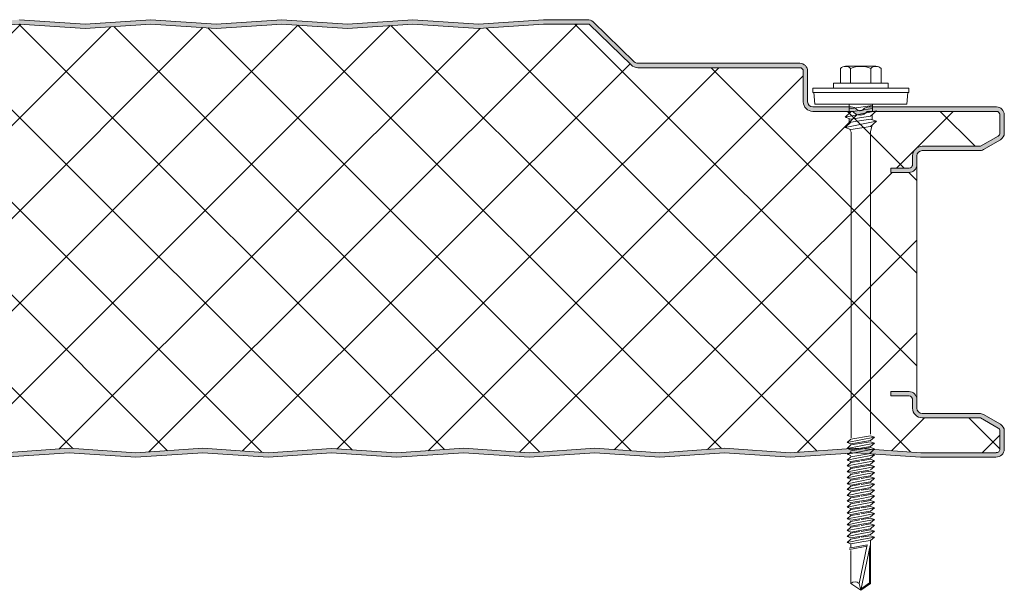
# Model space of a CAD drawing. Header units: millimetres. Extents: x 4011 to 12224, y -1824 to 4419.
# Tile 8 of 12: x 4926 to 5151, y 3897 to 4028. Entities that reach past the tile are written whole.
import ezdxf

# ---------------------------------------------------------------- set-up
doc = ezdxf.new("R2010")
doc.units = ezdxf.units.MM
doc.layers.add('A-DETL-GENF', color=92, linetype='Continuous', lineweight=13)

# ---------------------------------------------------------------- blocks, each defined once
blk = doc.blocks.new('HFX 1000 - SATINLINE - SATINLINE - HFX 1000 100mm - SATINLINE - SATINLINE-4530889-JOINT 15')
at = {"layer": 'A-DETL-GENF'}
h = blk.add_hatch(color=256, dxfattribs=at)
h.paths.add_polyline_path([(619.08, -0.04), (634.65, 0.99), (649.69, 0), (664.13, 0.95), (678.87, -0.04), (694.37, 0.99), (709.4, 0), (724.37, 0.99), (739.26, 0.01), (754.09, 0.99), (769.12, 0), (784.37, 0.97), (799.4, -0.02), (814.65, 0.99), (829.57, -0.01), (844.01, 0.96), (858.98, -0.03), (874.37, 0.99), (889.28, -0.01), (904.37, 0.99), (919.2, 0), (934.09, 0.99), (949, -0.01), (964.09, 0.99), (979.2, 0), (996.6, 0.05), (997, 0.19), (997.27, 0.34), (997.57, 0.63), (997.87, 1.14), (997.95, 1.38), (998, 1.8), (998, 5.96), (997.9, 6.52), (997.76, 6.86), (997.48, 7.23), (997, 7.57), (993.22, 9.75), (992.73, 9.94), (992.32, 9.99), (978.89, 10.04), (978.6, 10.16), (978.35, 10.35), (978.15, 10.62), (978.04, 10.88), (978, 11.19), (978, 13.19), (977.94, 13.66), (977.76, 14.09), (977.48, 14.47), (977, 14.79), (976.67, 14.93), (975.92, 14.99), (972, 14.99), (972, 13.99), (976.41, 13.97), (976.77, 13.76), (976.98, 13.4), (977, 13.19), (977, 11.19), (977.08, 10.63), (977.37, 10), (977.65, 9.64), (978.1, 9.29), (978.63, 9.07), (979.2, 8.99), (992.54, 8.99), (996.77, 6.52), (996.98, 6.16), (997, 5.96), (996.98, 1.61), (996.8, 1.27), (996.49, 1.05), (996.12, 1), (978.1, 1.05), (964, 2), (948.86, 1), (934, 2), (919.14, 1), (904.28, 2), (889.28, 0.99), (874.28, 2), (858.45, 0.99), (844.01, 1.96), (829.57, 0.99), (814.57, 2), (799, 0.99), (784, 2), (768.86, 1), (754, 2), (739.14, 1), (724.28, 2), (709.28, 0.99), (694.28, 2), (678.45, 0.99), (664.01, 1.96), (649.57, 0.99), (634.57, 2), (619.08, 0.96), (604.14, 1.96), (589.7, 0.99), (574.7, 2), (559.14, 0.99), (544.14, 2), (529, 1), (514.14, 2), (499.28, 1), (484.42, 2), (469.42, 0.99), (454.42, 2), (438.94, 0.97), (424.14, 1.96), (409.35, 0.97), (394, 2), (379.14, 1), (364.28, 2), (349.28, 0.99), (334.28, 2), (318.45, 0.99), (304.01, 1.96), (289.57, 0.99), (274.57, 2), (259.08, 0.96), (244.14, 1.96), (229.7, 0.99), (214.7, 2), (199.42, 0.97), (184.14, 2), (169, 1), (154.14, 2), (139.28, 1), (124.42, 2), (109.42, 0.99), (94.42, 2), (78.94, 0.97), (64.14, 1.96), (48.97, 1), (34, 2), (19.11, 1), (1.59, 1.02), (1.23, 1.23), (1.03, 1.59), (1, 2), (1, 9.3), (0.87, 10), (0.71, 10.4), (0.36, 10.85), (-0.1, 11.2), (-0.63, 11.42), (-1.2, 11.5), (-20.41, 11.52), (-20.77, 11.73), (-20.97, 12.09), (-21, 12.3), (-20.97, 13.4), (-20.77, 13.76), (-20.41, 13.97), (-20.2, 14), (-16, 14), (-16, 15), (-20.2, 15), (-20.67, 14.93), (-21.1, 14.75), (-21.47, 14.47), (-21.76, 14.1), (-21.94, 13.66), (-22, 13.2), (-21.99, 12.21), (-21.94, 11.83), (-21.76, 11.4), (-21.47, 11.02), (-21, 10.7), (-20.67, 10.56), (-20.2, 10.5), (-0.89, 10.45), (-0.6, 10.33), (-0.24, 10), (-0.16, 9.9), (-0.04, 9.61), (0, 9.3), (0, 1.8), (0.06, 1.33), (0.36, 0.75), (0.53, 0.52), (1, 0.2), (1.33, 0.06), (1.8, 0), (19.14, 0), (34.05, 1), (49.47, -0.02), (64.26, 0.95), (79.12, -0.03), (94.51, 0.99), (109.42, -0.01), (124.51, 0.99), (139.28, 0), (154.23, 0.99), (169.14, -0.01), (184.51, 0.97), (199.54, -0.02), (215.07, 0.97), (229.7, -0.01), (244.16, 0.96), (259.08, -0.04), (274.65, 0.99), (289.57, -0.01), (304.01, 0.96), (318.87, -0.04), (334.37, 0.99), (349.4, 0), (364.37, 0.99), (379.14, 0), (394, 1), (409.35, -0.03), (424.14, 0.96), (439.12, -0.03), (454.51, 0.99), (469.54, 0), (484.51, 0.99), (499.4, 0.01), (514.26, 0.99), (529.26, 0), (544.51, 0.97), (559.54, -0.02), (574.79, 0.99), (589.82, 0), (604.16, 0.96), (619.04, -0.04)])
h.paths.add_polyline_path([(972, 65.19), (976.2, 65.19), (976.67, 65.25), (977.1, 65.43), (977.48, 65.72), (977.81, 66.22), (977.94, 66.52), (978, 66.99), (978.04, 69.3), (978.16, 69.59), (978.35, 69.84), (978.63, 70.04), (978.89, 70.15), (979.2, 70.19), (992.73, 70.24), (992.79, 70.25), (993.22, 70.43), (997.1, 72.67), (997.48, 72.96), (997.76, 73.33), (997.94, 73.76), (998, 74.61), (998, 78.39), (997.9, 78.96), (997.76, 79.29), (997.48, 79.66), (997, 79.99), (996.6, 80.14), (996.04, 80.19), (966.7, 80.15), (966.36, 80.05), (965.76, 79.67), (965.38, 79.4), (964.92, 79.33), (964.48, 79.47), (963.68, 80.04), (963.32, 80.15), (962.95, 80.19), (953.88, 80.24), (953.6, 80.35), (953.35, 80.54), (953.16, 80.79), (953.03, 81.18), (953, 81.39), (952.99, 88.51), (952.94, 88.86), (952.76, 89.29), (952.48, 89.66), (952, 89.99), (951.67, 90.13), (951.2, 90.19), (913.85, 90.23), (913.48, 90.41), (913.07, 90.77), (903.62, 99.91), (903.28, 100.08), (902.91, 100.17), (902.53, 100.19), (892.52, 100.19), (877.58, 99.19), (862.66, 100.19), (847.58, 99.19), (832.66, 100.19), (817.58, 99.19), (802.66, 100.19), (787.58, 99.19), (772.66, 100.19), (757.58, 99.19), (742.66, 100.19), (727.58, 99.19), (712.66, 100.19), (697.58, 99.19), (682.66, 100.19), (667.58, 99.19), (652.66, 100.19), (637.58, 99.19), (622.66, 100.19), (607.58, 99.19), (592.66, 100.19), (577.58, 99.19), (562.66, 100.19), (547.58, 99.19), (532.66, 100.19), (517.58, 99.19), (502.66, 100.19), (487.58, 99.19), (472.66, 100.19), (457.58, 99.19), (442.66, 100.19), (427.58, 99.19), (412.66, 100.19), (397.58, 99.19), (382.66, 100.19), (367.58, 99.19), (352.66, 100.19), (337.58, 99.19), (322.66, 100.19), (307.58, 99.19), (292.66, 100.19), (277.58, 99.19), (262.66, 100.19), (247.58, 99.19), (232.66, 100.19), (217.58, 99.19), (202.66, 100.19), (187.58, 99.19), (172.66, 100.19), (157.58, 99.19), (142.66, 100.19), (127.58, 99.19), (112.66, 100.19), (97.58, 99.19), (82.66, 100.19), (67.58, 99.19), (52.66, 100.19), (37.58, 99.19), (22.66, 100.19), (7.58, 99.19), (-7.34, 100.19), (-22.42, 99.19), (-37.34, 100.19), (-47.33, 100.19), (-47.79, 100.13), (-48.22, 99.96), (-48.59, 99.68), (-55.75, 92.64), (-55.95, 92.11), (-55.99, 91.93), (-55.95, 91.44), (-55.88, 91.19), (-55.7, 90.86), (-55.44, 90.58), (-55.13, 90.37), (-54.54, 90.21), (-54.4, 90.19), (-26.2, 90.14), (-0.56, 82.27), (-0.33, 82.09), (-0.14, 81.81), (-0.04, 81.56), (0, 81.26), (-0.04, 71.08), (-0.16, 70.79), (-0.35, 70.54), (-0.6, 70.35), (-0.89, 70.23), (-1.2, 70.19), (-20.2, 70.19), (-20.67, 70.13), (-21.1, 69.95), (-21.47, 69.66), (-21.76, 69.29), (-21.94, 68.86), (-22, 67.99), (-22, 66.99), (-21.94, 66.52), (-21.76, 66.09), (-21.47, 65.72), (-21.1, 65.43), (-20.67, 65.25), (-20.2, 65.19), (-16, 65.19), (-16, 66.19), (-20.41, 66.22), (-20.77, 66.42), (-20.97, 66.78), (-21, 66.99), (-20.97, 68.6), (-20.77, 68.96), (-20.41, 69.16), (-20.2, 69.19), (-1.2, 69.19), (-0.63, 69.26), (-0.1, 69.48), (0.48, 70), (0.71, 70.29), (0.93, 70.82), (1, 71.39), (1, 81.26), (0.93, 81.82), (0.71, 82.35), (0.39, 82.78), (-0.05, 83.13), (-0.56, 83.36), (-26.2, 91.19), (-54.54, 91.21), (-54.82, 91.36), (-54.97, 91.61), (-54.99, 91.86), (-54.88, 92.13), (-54.67, 92.36), (-47.66, 99.19), (-37.37, 99.19), (-22.33, 98.18), (-7.34, 99.19), (7.66, 98.18), (22.66, 99.19), (37.66, 98.18), (52.66, 99.19), (67.66, 98.18), (82.66, 99.19), (97.66, 98.18), (112.66, 99.19), (127.66, 98.18), (142.66, 99.19), (157.66, 98.18), (172.66, 99.19), (187.66, 98.18), (202.66, 99.19), (217.66, 98.18), (232.66, 99.19), (247.66, 98.18), (262.66, 99.19), (277.66, 98.18), (292.66, 99.19), (307.66, 98.18), (322.66, 99.19), (337.66, 98.18), (352.66, 99.19), (367.66, 98.18), (382.66, 99.19), (397.66, 98.18), (412.66, 99.19), (427.66, 98.18), (442.66, 99.19), (457.66, 98.18), (472.66, 99.19), (487.66, 98.18), (502.66, 99.19), (517.66, 98.18), (532.66, 99.19), (547.66, 98.18), (562.66, 99.19), (577.66, 98.18), (592.66, 99.19), (607.66, 98.18), (622.66, 99.19), (637.66, 98.18), (652.66, 99.19), (667.66, 98.18), (682.66, 99.19), (697.66, 98.18), (713.05, 99.17), (727.66, 98.18), (742.66, 99.19), (757.66, 98.18), (772.66, 99.19), (787.66, 98.18), (802.66, 99.19), (817.66, 98.18), (832.66, 99.19), (847.66, 98.18), (862.66, 99.19), (877.66, 98.18), (892.56, 99.19), (902.99, 99.19), (912.62, 89.81), (913.07, 89.47), (913.59, 89.26), (914.15, 89.19), (951.41, 89.16), (951.77, 88.96), (951.98, 88.6), (952, 88.39), (952, 81.39), (952.08, 80.82), (952.3, 80.29), (952.65, 79.83), (953.1, 79.48), (953.63, 79.26), (954.2, 79.19), (963.35, 79.19), (963.67, 78.83), (964.07, 78.55), (964.52, 78.38), (965, 78.32), (965.48, 78.38), (965.93, 78.55), (966.33, 78.83), (966.65, 79.19), (996.41, 79.16), (996.77, 78.96), (996.98, 78.6), (997, 78.39), (996.98, 74.02), (996.77, 73.66), (996.6, 73.54), (992.54, 71.19), (979.2, 71.19), (978.63, 71.11), (978.1, 70.9), (977.65, 70.55), (977.26, 70), (977.08, 69.56), (977, 68.99), (976.98, 66.78), (976.77, 66.42), (976.41, 66.22), (976.2, 66.19), (972, 66.19), (972, 65.25)])
h = blk.add_hatch(dxfattribs=at)
h.set_pattern_fill('FP_3', color=256, style=0, pattern_type=2)
h.set_pattern_definition([(45, (-4153.283, -3928.016), (-10.6066, 10.6066), []), (135, (-4153.283, -3928.016), (-10.6066, -10.6066), [])])
h.paths.add_polyline_path([(259.08, 0.96), (274.57, 2), (289.57, 0.99), (304.01, 1.96), (318.87, 0.96), (334.28, 2), (349.28, 0.99), (364.28, 2), (379.14, 1), (394, 2), (409.35, 0.97), (424.14, 1.96), (439, 0.96), (454.42, 2), (469.42, 0.99), (484.42, 2), (499.28, 1), (514.14, 2), (529.14, 0.99), (544.14, 2), (559.42, 0.97), (574.7, 2), (589.7, 0.99), (604.14, 1.96), (619.08, 0.96), (634.57, 2), (649.57, 0.99), (664.01, 1.96), (678.87, 0.96), (694.28, 2), (709.28, 0.99), (724.28, 2), (739.14, 1), (754, 2), (769, 0.99), (784, 2), (799.28, 0.97), (814.57, 2), (829.57, 0.99), (844.01, 1.96), (858.87, 0.96), (874.28, 2), (889.28, 0.99), (904.28, 2), (919.14, 1), (934, 2), (949, 0.99), (964, 2), (978.9, 1), (996.49, 1.05), (996.8, 1.27), (996.91, 1.43), (997, 1.8), (997, 5.96), (996.9, 6.36), (996.6, 6.65), (992.54, 8.99), (979.2, 8.99), (978.63, 9.07), (978.1, 9.29), (977.65, 9.64), (977.3, 10.09), (977.08, 10.63), (977, 11.19), (977, 13.19), (976.9, 13.59), (976.6, 13.89), (976.2, 13.99), (972, 13.99), (972, 14.99), (976.2, 14.99), (976.67, 14.93), (977.1, 14.75), (977.48, 14.47), (977.76, 14.09), (977.94, 13.66), (978, 13.19), (978, 66.99), (977.94, 66.52), (977.76, 66.09), (977.48, 65.72), (977.1, 65.43), (976.67, 65.25), (976.2, 65.19), (972, 65.19), (972, 66.19), (976.41, 66.22), (976.77, 66.42), (976.9, 66.59), (977, 66.99), (977, 68.99), (977.08, 69.56), (977.3, 70.09), (977.65, 70.55), (978.1, 70.9), (978.63, 71.11), (979.2, 71.19), (992.54, 71.19), (996.77, 73.66), (996.9, 73.83), (997, 74.23), (997, 78.39), (996.9, 78.79), (996.6, 79.08), (996.2, 79.19), (966.65, 79.19), (966.33, 78.83), (965.93, 78.55), (965.48, 78.38), (965, 78.32), (964.52, 78.38), (964.07, 78.55), (963.67, 78.83), (963.35, 79.19), (954.2, 79.19), (953.63, 79.26), (953.1, 79.48), (952.65, 79.83), (952.3, 80.29), (952.08, 80.82), (952, 81.39), (952, 88.39), (951.9, 88.79), (951.6, 89.08), (951.2, 89.19), (914.15, 89.19), (913.59, 89.26), (913.07, 89.47), (912.62, 89.81), (902.99, 99.19), (892.56, 99.19), (877.66, 98.18), (862.66, 99.19), (847.66, 98.18), (832.66, 99.19), (817.66, 98.18), (802.66, 99.19), (787.66, 98.18), (772.66, 99.19), (757.66, 98.18), (742.66, 99.19), (727.66, 98.18), (712.66, 99.19), (697.66, 98.18), (682.66, 99.19), (667.66, 98.18), (652.66, 99.19), (637.66, 98.18), (622.66, 99.19), (607.66, 98.18), (592.66, 99.19), (577.66, 98.18), (562.66, 99.19), (547.66, 98.18), (532.66, 99.19), (517.66, 98.18), (502.66, 99.19), (487.66, 98.18), (472.66, 99.19), (457.66, 98.18), (442.66, 99.19), (427.66, 98.18), (412.66, 99.19), (397.66, 98.18), (382.66, 99.19), (367.66, 98.18), (352.66, 99.19), (337.66, 98.18), (322.66, 99.19), (307.66, 98.18), (292.66, 99.19), (277.66, 98.18), (262.66, 99.19), (247.66, 98.18), (232.66, 99.19), (217.66, 98.18), (202.66, 99.19), (187.66, 98.18), (172.66, 99.19), (157.66, 98.18), (142.66, 99.19), (127.66, 98.18), (112.66, 99.19), (97.66, 98.18), (82.66, 99.19), (67.66, 98.18), (52.66, 99.19), (37.66, 98.18), (22.66, 99.19), (7.66, 98.18), (-7.34, 99.19), (-22.33, 98.18), (-37.37, 99.19), (-47.66, 99.19), (-54.91, 92.11), (-54.97, 91.98), (-54.95, 91.56), (-54.79, 91.34), (-54.54, 91.21), (-54.4, 91.19), (-26.2, 91.19), (-0.56, 83.36), (-0.05, 83.13), (0.39, 82.78), (0.72, 82.33), (0.93, 81.81), (1, 81.26), (1, 71.39), (0.93, 70.82), (0.71, 70.29), (0.36, 69.83), (-0.1, 69.48), (-0.63, 69.26), (-1.2, 69.19), (-20.41, 69.16), (-20.77, 68.96), (-20.89, 68.79), (-21, 68.39), (-21, 66.99), (-20.89, 66.59), (-20.6, 66.3), (-20.2, 66.19), (-16, 66.19), (-16, 65.19), (-20.2, 65.19), (-20.67, 65.25), (-21.1, 65.43), (-21.47, 65.72), (-21.76, 66.09), (-21.94, 66.52), (-22, 66.99), (-22, 13.2), (-21.94, 13.66), (-21.76, 14.1), (-21.47, 14.47), (-21.1, 14.75), (-20.67, 14.93), (-20.2, 15), (-16, 15), (-16, 14), (-20.41, 13.97), (-20.77, 13.76), (-20.89, 13.6), (-21, 13.2), (-21, 12.3), (-20.89, 11.9), (-20.6, 11.6), (-20.2, 11.5), (-1.2, 11.5), (-0.63, 11.42), (-0.1, 11.2), (0.36, 10.85), (0.71, 10.4), (0.93, 9.86), (1, 9.3), (1, 1.8), (1.11, 1.4), (1.4, 1.1), (1.8, 1), (19.11, 1), (34, 2), (49.35, 0.97), (64.14, 1.96), (79, 0.96), (94.42, 2), (109.42, 0.99), (124.42, 2), (139.28, 1), (154.14, 2), (169.14, 0.99), (184.14, 2), (199.42, 0.97), (214.7, 2), (229.7, 0.99), (244.14, 1.96)])
for p, q in [((772.66, 99.19), (757.66, 98.18)), ((787.66, 99.19), (772.66, 100.19)), ((787.66, 98.18), (772.66, 99.19)), ((802.66, 100.19), (787.66, 99.19)), ((802.66, 99.19), (787.66, 98.18)), ((817.66, 99.19), (802.66, 100.19)), ((817.66, 98.18), (802.66, 99.19)), ((832.66, 100.19), (817.66, 99.19)), ((832.66, 99.19), (817.66, 98.18)), ((847.66, 99.19), (832.66, 100.19)), ((847.66, 98.18), (832.66, 99.19)), ((862.66, 100.19), (847.66, 99.19)), ((862.66, 99.19), (847.66, 98.18)), ((877.66, 99.19), (862.66, 100.19)), ((877.66, 98.18), (862.66, 99.19)), ((892.52, 100.19), (877.66, 99.19)), ((892.56, 99.19), (877.66, 98.18)), ((902.53, 100.19), (892.52, 100.19)), ((902.99, 99.19), (892.56, 99.19)), ((912.62, 89.81), (902.99, 99.19)), ((913.31, 90.53), (903.92, 99.68)), ((951.2, 90.19), (914.15, 90.19)), ((951.2, 89.19), (914.15, 89.19)), ((952, 81.39), (952, 88.39)), ((953, 81.39), (953, 88.39)), ((960.52, 88.98), (960.52, 85.65)), ((961.68, 89.51), (968.64, 89.51)), ((962.84, 88.98), (962.84, 85.65)), ((967.48, 88.98), (967.48, 85.65)), ((969.8, 88.98), (969.8, 85.65)), ((971.41, 85.65), (958.91, 85.65)), ((958.91, 85.65), (958.91, 84.51)), ((971.41, 84.51), (971.41, 85.65)), ((976.16, 84.51), (954.16, 84.51)), ((954.16, 84.51), (954.16, 83.51)), ((954.16, 83.51), (976.16, 83.51)), ((954.41, 83.51), (954.63, 80.81)), ((975.69, 80.81), (975.91, 83.51)), ((976.16, 83.51), (976.16, 84.51)), ((962.95, 80.19), (954.2, 80.19)), ((963.35, 79.19), (954.2, 79.19)), ((975.69, 80.81), (954.63, 80.81)), ((961.55, 77.89), (968.77, 79.29)), ((962.91, 79.07), (961.55, 77.89)), ((962.47, 80.81), (962.47, 78.69)), ((967.86, 80.55), (962.47, 79.73)), ((967.86, 79.83), (962.91, 79.07)), ((996.2, 79.19), (966.65, 79.19)), ((996.2, 80.19), (967.05, 80.19)), ((968.77, 79.29), (967.41, 78.11)), ((967.86, 80.81), (967.86, 79.11)), ((962.91, 77.42), (961.55, 77.89)), ((961.55, 75.52), (968.77, 76.92)), ((962.91, 76.7), (961.55, 75.52)), ((962.47, 77.57), (962.47, 76.31)), ((967.41, 78.11), (962.91, 77.42)), ((967.41, 77.38), (962.91, 76.7)), ((968.77, 76.92), (967.41, 77.38)), ((967.41, 75.74), (968.77, 76.92)), ((967.77, 78.43), (967.77, 77.26)), ((997, 74.23), (997, 78.39)), ((998, 74.23), (998, 78.39)), ((961.55, 75.52), (962.91, 75.05)), ((962.6, 75.16), (962.92, 74.42)), ((962.91, 75.05), (967.41, 75.74)), ((962.92, 74.42), (962.92, 4.42)), ((967.42, 74.46), (967.79, 76.07)), ((967.42, 5.25), (967.42, 74.46)), ((992.54, 71.19), (996.6, 73.54)), ((993.22, 70.43), (997.1, 72.67)), ((979.2, 71.19), (992.54, 71.19)), ((979.2, 70.19), (992.32, 70.19)), ((977, 66.99), (977, 68.99)), ((978, 66.99), (978, 68.99)), ((972, 65.19), (972, 66.19)), ((972, 66.19), (976.2, 66.19)), ((978, 13.19), (978, 66.99)), ((976.2, 65.19), (972, 65.19)), ((972, 13.99), (972, 14.99)), ((972, 14.99), (976.2, 14.99)), ((976.2, 13.99), (972, 13.99)), ((977, 11.19), (977, 13.19)), ((978, 11.19), (978, 13.19)), ((992.32, 9.99), (979.2, 9.99)), ((997.1, 7.51), (993.22, 9.75)), ((992.54, 8.99), (979.2, 8.99)), ((996.6, 6.65), (992.54, 8.99)), ((962.01, 3.34), (968.31, 4.56)), ((962.91, 4.12), (967.41, 4.87)), ((968.31, 4.56), (967.41, 4.87)), ((968.31, 4.56), (967.41, 3.78)), ((997, 1.8), (997, 5.96)), ((998, 1.8), (998, 5.96)), ((962.91, 4.12), (962.01, 3.34)), ((962.01, 3.34), (962.91, 3.03)), ((962.01, 1.99), (968.31, 3.21)), ((962.91, 2.77), (962.01, 1.99)), ((962.91, 3.03), (967.41, 3.78)), ((967.41, 3.52), (962.91, 2.77)), ((967.41, 2.43), (962.91, 1.68)), ((968.31, 3.21), (967.41, 3.52)), ((968.31, 3.21), (967.41, 2.43)), ((769, 0.99), (784, 2)), ((769, -0.01), (784, 1)), ((784, 2), (799.28, 0.97)), ((784, 1), (799.28, -0.03)), ((799.28, 0.97), (814.57, 2)), ((799.28, -0.03), (814.57, 1)), ((814.57, 2), (829.57, 0.99)), ((814.57, 1), (829.57, -0.01)), ((829.57, 0.99), (844.01, 1.96)), ((829.57, -0.01), (844.01, 0.96)), ((844.01, 1.96), (858.87, 0.96)), ((844.01, 0.96), (858.87, -0.04)), ((858.87, 0.96), (874.28, 2)), ((858.87, -0.04), (874.28, 1)), ((874.28, 2), (889.28, 0.99)), ((874.28, 1), (889.28, -0.01)), ((889.28, 0.99), (904.28, 2)), ((889.28, -0.01), (904.28, 1)), ((904.28, 2), (919.14, 1)), ((904.28, 1), (919.14, 0)), ((919.14, 1), (934, 2)), ((919.14, 0), (934, 1)), ((934, 2), (949, 0.99)), ((934, 1), (949, -0.01)), ((949, 0.99), (964, 2)), ((949, -0.01), (964, 1)), ((962.01, 1.99), (962.91, 1.68)), ((962.01, 0.64), (963.11, 0.86)), ((962.01, 0.64), (962.91, 0.33)), ((962.91, 0.08), (962.01, -0.7)), ((962.4, 0.72), (962.99, 1.18)), ((967.41, 2.18), (962.91, 1.42)), ((962.91, 0.08), (963.76, 0.22)), ((962.92, 0.82), (968.31, 1.87)), ((963.76, 0.22), (967.41, 0.83)), ((964, 2), (978.9, 1)), ((964, 1), (978.86, 0)), ((968.31, 0.52), (964.26, -0.27)), ((968.31, 0.52), (967.18, 0.91)), ((968.31, 1.87), (967.24, 0.8)), ((968.31, 1.87), (967.41, 2.18)), ((968.31, 0.52), (967.41, -0.26)), ((978.86, 0), (996.07, 0)), ((978.9, 1), (996.12, 1)), ((964.26, -0.27), (962.01, -0.7)), ((962.01, -0.7), (962.91, -1.01)), ((962.91, -1.27), (962.01, -2.05)), ((962.01, -2.05), (965.4, -1.39)), ((962.01, -2.05), (962.91, -2.36)), ((962.91, -1.01), (964.71, -0.71)), ((964.93, -0.93), (962.91, -1.27)), ((965.88, -1.86), (962.91, -2.36)), ((966.11, -2.08), (962.91, -2.62)), ((964.71, -0.71), (967.41, -0.26)), ((967.41, -0.52), (965.25, -0.88)), ((965.4, -1.39), (968.31, -0.83)), ((967.41, -1.61), (965.88, -1.86)), ((967.41, -1.86), (966.11, -2.08)), ((966.55, -2.52), (968.31, -2.17)), ((968.31, -2.17), (967.38, -2.96)), ((968.31, -0.83), (967.41, -0.52)), ((968.31, -0.83), (967.41, -1.61)), ((968.31, -2.17), (967.41, -1.86)), ((962.01, -3.4), (966.55, -2.52)), ((962.91, -2.62), (962.01, -3.4)), ((962.01, -3.4), (962.91, -3.71)), ((962.91, -3.96), (962.01, -4.74)), ((962.01, -4.74), (965.4, -4.08)), ((962.91, -3.71), (967.06, -3.01)), ((964.93, -3.62), (962.91, -3.96)), ((967.41, -3.21), (965.25, -3.57)), ((965.4, -4.08), (968.31, -3.52)), ((967.41, -4.3), (965.88, -4.56)), ((968.31, -3.52), (967.41, -3.21)), ((968.31, -3.52), (967.41, -4.3)), ((962.01, -4.74), (962.91, -5.05)), ((962.91, -5.32), (962.01, -6.1)), ((962.01, -6.1), (965.4, -5.44)), ((962.01, -6.1), (962.91, -6.41)), ((962.91, -6.66), (962.01, -7.44)), ((965.88, -4.56), (962.91, -5.05)), ((964.93, -4.98), (962.91, -5.32)), ((965.88, -5.91), (962.91, -6.41)), ((964.93, -6.32), (962.91, -6.66)), ((967.41, -4.56), (965.25, -4.92)), ((967.41, -5.9), (965.25, -6.26)), ((965.4, -5.44), (968.31, -4.87)), ((965.4, -6.78), (968.31, -6.21)), ((967.41, -5.65), (965.88, -5.91)), ((968.31, -4.87), (967.41, -4.56)), ((968.31, -4.87), (967.41, -5.65)), ((968.31, -6.21), (967.41, -5.9)), ((968.31, -6.21), (967.41, -6.99)), ((962.01, -7.44), (965.4, -6.78)), ((962.01, -7.44), (962.91, -7.75)), ((962.91, -8), (962.01, -8.78)), ((962.01, -8.78), (965.4, -8.12)), ((962.01, -8.78), (962.91, -9.09)), ((965.88, -7.25), (962.91, -7.75)), ((964.93, -7.66), (962.91, -8)), ((965.88, -8.6), (962.91, -9.09)), ((964.93, -9.01), (962.91, -9.35)), ((967.41, -7.25), (965.25, -7.61)), ((967.41, -8.6), (965.25, -8.96)), ((965.4, -8.12), (968.31, -7.56)), ((965.4, -9.47), (968.31, -8.91)), ((967.41, -6.99), (965.88, -7.25)), ((967.41, -8.34), (965.88, -8.6)), ((968.31, -7.56), (967.41, -7.25)), ((968.31, -7.56), (967.41, -8.34)), ((968.31, -8.91), (967.41, -8.6)), ((968.31, -8.91), (967.41, -9.69)), ((962.91, -9.35), (962.01, -10.13)), ((962.01, -10.13), (965.4, -9.47)), ((962.01, -10.13), (962.91, -10.44)), ((962.91, -10.7), (962.01, -11.48)), ((962.01, -11.48), (965.4, -10.82)), ((965.88, -9.94), (962.91, -10.44)), ((964.93, -10.36), (962.91, -10.7)), ((967.41, -9.94), (965.25, -10.3)), ((965.4, -10.82), (968.31, -10.25)), ((967.41, -9.69), (965.88, -9.94)), ((967.41, -11.04), (965.88, -11.29)), ((968.31, -10.25), (967.41, -9.94)), ((968.31, -10.25), (967.41, -11.04)), ((962.01, -11.48), (962.91, -11.79)), ((962.91, -12.04), (962.01, -12.82)), ((962.01, -12.82), (965.4, -12.17)), ((962.01, -12.82), (962.91, -13.13)), ((962.91, -13.39), (962.01, -14.17)), ((962.01, -14.17), (965.4, -13.51)), ((965.88, -11.29), (962.91, -11.79)), ((964.93, -11.7), (962.91, -12.04)), ((965.88, -12.64), (962.91, -13.13)), ((964.93, -13.05), (962.91, -13.39)), ((967.41, -11.29), (965.25, -11.65)), ((967.41, -12.64), (965.25, -13)), ((965.4, -12.17), (968.31, -11.6)), ((965.4, -13.51), (968.31, -12.95)), ((967.41, -12.38), (965.88, -12.64)), ((968.31, -11.6), (967.41, -11.29)), ((968.31, -11.6), (967.41, -12.38)), ((968.31, -12.95), (967.41, -12.64)), ((968.31, -12.95), (967.41, -13.73)), ((962.01, -14.17), (962.91, -14.48)), ((962.91, -14.74), (962.01, -15.52)), ((962.01, -15.52), (965.4, -14.86)), ((962.01, -15.52), (962.91, -15.83)), ((965.88, -13.98), (962.91, -14.48)), ((964.93, -14.4), (962.91, -14.74)), ((965.88, -15.33), (962.91, -15.83)), ((964.93, -15.74), (962.91, -16.08)), ((967.41, -13.98), (965.25, -14.34)), ((967.41, -15.33), (965.25, -15.69)), ((965.4, -14.86), (968.31, -14.29)), ((965.4, -16.21), (968.31, -15.64)), ((967.41, -13.73), (965.88, -13.98)), ((967.41, -15.08), (965.88, -15.33)), ((968.31, -14.29), (967.41, -13.98)), ((968.31, -14.29), (967.41, -15.08)), ((968.31, -15.64), (967.41, -15.33)), ((968.31, -15.64), (967.41, -16.42)), ((962.91, -16.08), (962.01, -16.86)), ((962.01, -16.86), (965.4, -16.21)), ((962.01, -16.86), (962.91, -17.17)), ((962.91, -17.43), (962.01, -18.21)), ((962.01, -18.21), (965.4, -17.55)), ((965.88, -16.68), (962.91, -17.17)), ((964.93, -17.09), (962.91, -17.43)), ((965.88, -18.02), (962.91, -18.52)), ((967.41, -16.68), (965.25, -17.04)), ((967.41, -18.02), (965.25, -18.38)), ((965.4, -17.55), (968.31, -16.99)), ((967.41, -16.42), (965.88, -16.68)), ((967.41, -17.77), (965.88, -18.02)), ((968.31, -16.99), (967.41, -16.68)), ((968.31, -16.99), (967.41, -17.77)), ((968.31, -18.33), (967.41, -18.02)), ((962.01, -18.21), (962.91, -18.52)), ((962.91, -18.78), (962.01, -19.56)), ((962.01, -19.56), (965.4, -18.9)), ((962.01, -19.56), (962.91, -19.87)), ((966.65, -20.14), (962.52, -20.86)), ((964.93, -18.44), (962.91, -18.78)), ((965.88, -19.37), (962.91, -19.87)), ((962.91, -19.87), (962.91, -20.79)), ((964.82, -28.95), (966.65, -20.14)), ((967.29, -20.27), (965.16, -30.53)), ((965.4, -18.9), (968.31, -18.33)), ((967.41, -19.12), (965.88, -19.37)), ((968.31, -18.33), (967.41, -19.12)), ((967.41, -28.95), (967.41, -19.12)), ((962.58, -21.19), (966.59, -20.41)), ((962.91, -21.39), (962.91, -28.95)), ((967.15, -20.96), (967.15, -28.81)), ((962.91, -28.95), (965.16, -30.53)), ((965.16, -30.53), (964.82, -28.95)), ((965.16, -30.53), (967.41, -28.95)), ((967.15, -28.81), (965.24, -30.15))]:
    blk.add_line(p, q, dxfattribs=at)
for centre, radius, start, end in [((902.66, 98.39), 1.8, 45.7585, 94.1532), ((914.15, 91.39), 1.2, 225.7585, 270), ((951.2, 88.39), 1.8, 360, 90), ((914.15, 91.39), 2.2, 225.7585, 270), ((951.2, 88.39), 0.8, 360, 90), ((951.2, 88.39), 0.8, 360, 30), ((961.68, 87.96), 1.54, 41.3319, 138.6681), ((965.16, 84.11), 5.39, 64.5175, 115.4825), ((968.64, 87.96), 1.54, 41.3319, 138.6681), ((954.2, 81.39), 2.2, 180, 270), ((954.2, 81.39), 1.2, 180, 270), ((962.95, 78.39), 1.8, 42.5365, 90), ((965, 80.32), 2, 214.5, 325.5), ((965, 80.32), 1, 224.7568, 319.1779), ((967.05, 78.39), 1.8, 90, 135.2599), ((996.2, 78.39), 1.8, 360, 90), ((996.2, 78.39), 0.8, 360, 90), ((996.2, 78.39), 0.8, 360, 30), ((996.2, 74.23), 0.8, 300, 360), ((996.2, 74.23), 0.8, 330, 360), ((996.2, 74.23), 1.8, 300, 0), ((979.2, 68.99), 2.2, 90, 180), ((979.2, 68.99), 1.2, 90, 180), ((992.32, 71.99), 1.8, 270, 300), ((976.2, 66.99), 1.8, 270, 360), ((976.2, 66.99), 0.8, 270, 360), ((976.2, 66.99), 0.8, 330, 360), ((976.2, 13.19), 1.8, 0, 90), ((976.2, 13.19), 0.8, 360, 90), ((976.2, 13.19), 0.8, 360, 30), ((979.2, 11.19), 2.2, 180, 270), ((979.2, 11.19), 1.2, 180, 270), ((992.32, 8.19), 1.8, 60, 90), ((996.2, 5.96), 1.8, 0, 60), ((996.2, 5.96), 0.8, 360, 60), ((996.2, 5.96), 0.8, 0, 30), ((996.2, 1.8), 1.8, 265.8468, 0), ((996.2, 1.8), 0.8, 263.7686, 360), ((963.86, -29.98), 1.41, 47.2756, 132.7244)]:
    blk.add_arc(centre, radius, start, end, dxfattribs=at)

msp = doc.modelspace()

# ---------------------------------------------------------------- block references
at = {"layer": 'A-DETL-GENF'}
msp.add_blockref('HFX 1000 - SATINLINE - SATINLINE - HFX 1000 100mm - SATINLINE - SATINLINE-4530889-JOINT 15', (4153.28, 3928.02), dxfattribs=at)

doc.saveas('drawing.dxf')
